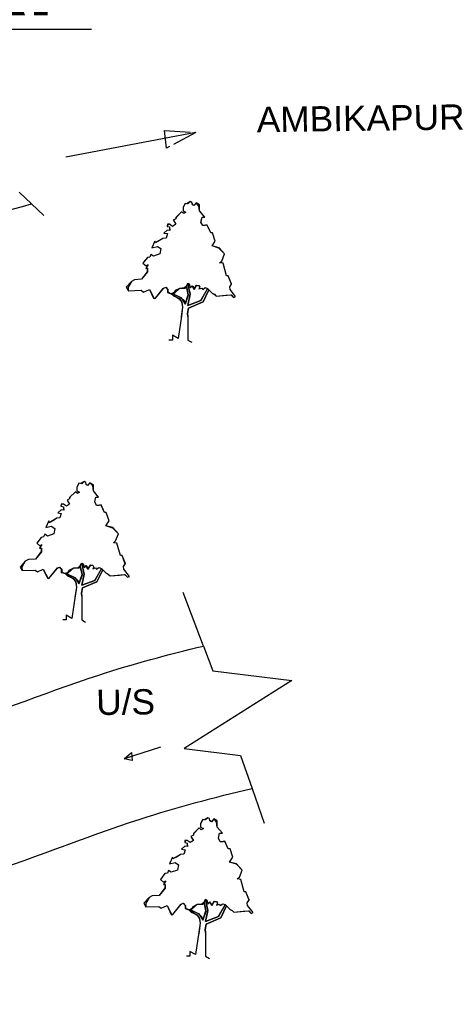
# Model space of a CAD drawing. Extents: x -1681144284 to 869601005, y 729490 to 12991622.
# Tile 5 of 7: x -2115544 to -1864356, y 1225688 to 1801332. Entities that reach past the tile are written whole.
import ezdxf

# ---------------------------------------------------------------- set-up
doc = ezdxf.new("R2010")
doc.units = ezdxf.units.MI
doc.header["$MEASUREMENT"] = 0
doc.linetypes.add('CENTER2', pattern=[1.125, 0.75, -0.125, 0.125, -0.125])
doc.styles.add('ARIAL', font='arial.ttf')
doc.styles.get("Standard").update_dxf_attribs({"font": 'arial.ttf', "height": 500})

# ---------------------------------------------------------------- blocks, each defined once
blk = doc.blocks.new('Tree - type 3 evergreen elevation')
at = {"color": 78}
for points in [[(22.0124, 137.721), (18.5475, 141.5624), (15.5282, 138.2446), (13.8028, 139.3505), (13.3714, 142.1153), (11.2148, 143.2214), (8.1954, 140.4564), (4.7447, 141.0094), (2.1567, 136.0326), (2.1567, 131.6088), (5.6074, 129.9499), (3.0193, 128.2909), (0.4313, 130.5029), (-6.9015, 123.3141), (-6.9015, 121.6552), (-9.9208, 119.9963), (-9.0581, 118.3373), (-6.9015, 115.0195), (-10.7835, 112.2546), (-14.6656, 115.0195), (-16.8222, 114.4665), (-17.6849, 112.2546), (-14.6656, 111.7016), (-14.2342, 107.2778), (-17.6065, 107.8307), (-21.5669, 103.9599), (-17.2536, 103.4069), (-18.9789, 97.8771), (-22.8609, 97.3241), (-27.1743, 94.5593), (-32.3504, 91.7944), (-32.7817, 94.0063), (-36.6638, 85.7116), (-29.7624, 87.3705), (-25.449, 84.6056), (-26.743, 77.9699), (-34.507, 75.205), (-37.9578, 77.4169), (-39.2518, 74.099), (-42.2711, 73.5461), (-44.8592, 70.2282), (-47.8786, 66.3574), (-43.9965, 63.0395), (-41.4085, 64.6985), (-44.3346, 59.8898), (-42.2089, 60.1377), (-42.5159, 55.7849), (-49.6039, 46.4502), (-58.2307, 45.8972), (-62.1127, 43.6853), (-68.5828, 36.4966), (-65.9947, 32.0727), (-50.0352, 32.6257), (-47.0159, 30.4138), (-39.6831, 33.7317), (-34.507, 22.6721), (-32.3504, 22.6721), (-22.4296, 34.8376), (-19.4102, 36.4966), (-17.2536, 33.7317), (-17.2536, 29.8608), (-13.8028, 28.7549), (-9.0581, 28.7549), (-7.3328, 32.6257), (-1.7254, 35.3906), (3.8821, 35.9436), (6.4701, 38.1555), (6.9014, 38.7085), (8.1954, 41.4734), (9.9208, 40.3674), (11.2148, 35.9436), (14.2341, 37.6025), (15.0968, 36.4966), (15.9595, 33.7317), (18.9789, 38.7085), (21.9982, 38.7085), (23.2922, 36.4966), (21.9982, 34.2847), (25.4489, 35.3906), (26.743, 33.7317), (29.7623, 35.9436), (32.7817, 34.8376), (38.8204, 28.7549), (41.4084, 27.6489), (43.5651, 25.437), (61.6813, 27.0959), (65.132, 23.7781), (67.7201, 24.884), (60.8186, 33.7317), (60.3873, 37.0495), (62.544, 40.3674), (58.662, 50.874), (56.5053, 50.874), (52.1919, 66.3574), (47.8785, 66.9103), (50.4665, 69.1222), (53.9172, 77.9699), (47.0158, 85.1586), (38.3891, 87.9235), (42.2711, 94.0063)], [(42.2711, 94.0063), (38.8204, 104.5129), (36.6637, 104.5129), (32.3503, 113.9135), (29.7623, 113.3605), (26.743, 113.3605), (24.5862, 117.7844), (25.8802, 123.8671), (29.331, 123.8671), (22.8609, 131.6088), (21.9982, 137.6916)], [(-9.9208, 28.2019), (0, 23.2251), (3.4507, 19.9072), (4.7447, 15.4834), (8.6267, 27.0959), (6.4701, 37.6025)], [(8.1954, 40.3674), (11.2148, 27.6489), (8.1954, 13.8245), (24.5862, 19.9072), (32.7817, 34.2847)], [(-12.9401, 28.7549), (-2.588, 22.1191), (0.8626, 17.6953), (1.7253, 11.6125), (0, 0)], [(34.5071, 33.1787), (27.1743, 18.2483), (9.0581, 10.5066), (7.7641, 3.8708), (8.1954, 0)]]:
    blk.add_lwpolyline(points, dxfattribs=at)

msp = doc.modelspace()

# ---------------------------------------------------------------- linework, layer by layer
at = {"ltscale": 10}
for p, q in [((-2012495, 1735454), (-2088606, 1720866)), ((-2115945, 1700439), (-2101524, 1686937)), ((-2008052, 1435140), (-2019933, 1466439)), ((-2008052, 1435140), (-2002562, 1420678)), ((-2002562, 1420678), (-1956383, 1414950)), ((-1956383, 1414950), (-2019442, 1375203)), ((-2033166, 1375980), (-2054491, 1369150)), ((-2054491, 1369150), (-2050093, 1372846)), ((-2050093, 1372846), (-2049690, 1368301)), ((-2019442, 1375203), (-1986346, 1371098)), ((-1986346, 1371098), (-1979686, 1351898)), ((-2049690, 1368301), (-2054491, 1369150)), ((-1979686, 1351898), (-1972627, 1331546))]:
    msp.add_line(p, q, dxfattribs=at)
at = {"linetype": 'CENTER2', "ltscale": 20000}
for p, q in [((-2029627, 1726161), (-2030844, 1736486)), ((-2030844, 1736486), (-2012495, 1735454)), ((-2012495, 1735454), (-2029627, 1726161))]:
    msp.add_line(p, q, dxfattribs=at)
at = {"color": 0}
for p, q in [((-2019184, 1693328), (-2020056, 1691586)), ((-2018843, 1693919), (-2019184, 1693328)), ((-2017875, 1693764), (-2018843, 1693919)), ((-2015810, 1694956), (-2017875, 1693764)), ((-2014799, 1694437), (-2015810, 1694956)), ((-2014597, 1693431), (-2014799, 1694437)), ((-2013788, 1692623), (-2014597, 1693431)), ((-2012373, 1694233), (-2013788, 1692623)), ((-2010351, 1693066), (-2012373, 1694233)), ((-2010351, 1689512), (-2010351, 1693066)), ((-2020865, 1688994), (-2024142, 1685716)), ((-2019652, 1687957), (-2020865, 1688994)), ((-2020056, 1691586), (-2020056, 1689512)), ((-2020056, 1689512), (-2018438, 1688735)), ((-2018438, 1688735), (-2019652, 1687957)), ((-2007318, 1685883), (-2010351, 1689512)), ((-2029212, 1681736), (-2029357, 1680440)), ((-2027941, 1681736), (-2029212, 1681736)), ((-2026122, 1680440), (-2027941, 1681736)), ((-2024302, 1681736), (-2026122, 1680440)), ((-2024302, 1684846), (-2025683, 1684049)), ((-2025683, 1684049), (-2024302, 1681736)), ((-2024142, 1685716), (-2024302, 1684846)), ((-2009542, 1683032), (-2008936, 1685883)), ((-2008531, 1680958), (-2009542, 1683032)), ((-2008936, 1685883), (-2007318, 1685883)), ((-2006812, 1681140), (-2008531, 1680958)), ((-2005867, 1681140), (-2006812, 1681140)), ((-2003881, 1676811), (-2005867, 1681140)), ((-2029155, 1676292), (-2029963, 1673700)), ((-2029357, 1680440), (-2027941, 1680181)), ((-2027941, 1680181), (-2027941, 1678140)), ((-2001252, 1671886), (-2002870, 1676811)), ((-2036433, 1671886), (-2038253, 1667998)), ((-2036235, 1670871), (-2036433, 1671886)), ((-2031783, 1673441), (-2036235, 1670871)), ((-2029963, 1673700), (-2031783, 1673441)), ((-2003072, 1669035), (-2001252, 1671886)), ((-2038860, 1664110), (-2039466, 1662554)), ((-2037242, 1663073), (-2038860, 1664110)), ((-2038253, 1667998), (-2035018, 1668775)), ((-2033603, 1664369), (-2037242, 1663073)), ((-2035018, 1668775), (-2032996, 1667479)), ((-2032996, 1667479), (-2033603, 1664369)), ((-1999000, 1667963), (-2003072, 1669035)), ((-1995793, 1664369), (-1999000, 1667963)), ((-1997411, 1660222), (-1995793, 1664369)), ((-2040882, 1662295), (-2043510, 1658926)), ((-2043510, 1658926), (-2041690, 1657370)), ((-2040477, 1658148), (-2041849, 1655894)), ((-2041690, 1657370), (-2040477, 1658148)), ((-2039466, 1662554), (-2040882, 1662295)), ((-1998624, 1659185), (-1997411, 1660222)), ((-1996602, 1658926), (-1998624, 1659185)), ((-1994580, 1651668), (-1996602, 1658926)), ((-2040785, 1653848), (-2044319, 1649594)), ((-2041849, 1655894), (-2040785, 1655894)), ((-2040785, 1655894), (-2040785, 1653848)), ((-2050182, 1648298), (-2052128, 1644928)), ((-2048363, 1649335), (-2050182, 1648298)), ((-2044319, 1649594), (-2048363, 1649335)), ((-2018034, 1645706), (-2017225, 1647261)), ((-2017225, 1647261), (-2016538, 1646865)), ((-2015810, 1640781), (-2017225, 1647261)), ((-2017225, 1647261), (-2016538, 1646865)), ((-2016538, 1646865), (-2015810, 1644669)), ((-2016417, 1646743), (-2015810, 1644669)), ((-1993569, 1651668), (-1994580, 1651668)), ((-1991641, 1646910), (-1993569, 1651668)), ((-1992760, 1645187), (-1991641, 1646910)), ((-2052128, 1644928), (-2052024, 1642893)), ((-2052040, 1642892), (-2044521, 1643114)), ((-2044521, 1643114), (-2043106, 1642077)), ((-2043106, 1642077), (-2039668, 1643632)), ((-2039668, 1643632), (-2036903, 1638253)), ((-2036231, 1638448), (-2031334, 1644454)), ((-2031334, 1644454), (-2030165, 1644928)), ((-2030165, 1644928), (-2028834, 1643597)), ((-2028834, 1643597), (-2028834, 1642182)), ((-2028834, 1642182), (-2027537, 1641433)), ((-2027537, 1641433), (-2025717, 1641324)), ((-2027133, 1641408), (-2026829, 1641105)), ((-2027133, 1641408), (-2025562, 1639838)), ((-2025953, 1641010), (-2026149, 1641349)), ((-2021067, 1638707), (-2025953, 1641010)), ((-2025313, 1641299), (-2025717, 1641997)), ((-2025717, 1641997), (-2025717, 1641324)), ((-2021876, 1644410), (-2025313, 1641299)), ((-2025313, 1641299), (-2024504, 1643114)), ((-2024504, 1643114), (-2021876, 1644410)), ((-2021876, 1644410), (-2018798, 1644410)), ((-2018798, 1644410), (-2018034, 1645706)), ((-2018034, 1645447), (-2016963, 1640229)), ((-2018034, 1645447), (-2017023, 1640522)), ((-2017225, 1634301), (-2015810, 1640781)), ((-2015810, 1640781), (-2017225, 1634301)), ((-2015810, 1640781), (-2016421, 1643356)), ((-2015810, 1644669), (-2014714, 1645766)), ((-2014714, 1645766), (-2014230, 1644928)), ((-2013586, 1643632), (-2014714, 1645766)), ((-2014230, 1644928), (-2013520, 1643698)), ((-2012078, 1646196), (-2013586, 1643632)), ((-2013520, 1643698), (-2012078, 1646196)), ((-2012078, 1646196), (-2010755, 1645965)), ((-2010755, 1645965), (-2010149, 1644928)), ((-2010755, 1645965), (-2010149, 1644928)), ((-2010149, 1644928), (-2010755, 1643891)), ((-2010149, 1644928), (-2010755, 1643891)), ((-2010755, 1643891), (-2009138, 1644410)), ((-2010755, 1643891), (-2009138, 1644410)), ((-2005701, 1644151), (-2009542, 1637152)), ((-2009138, 1644410), (-2008531, 1643632)), ((-2009138, 1644410), (-2008531, 1643632)), ((-2008531, 1643632), (-2007116, 1644669)), ((-2008531, 1643632), (-2007116, 1644669)), ((-2008329, 1636374), (-2004892, 1643373)), ((-2007116, 1644669), (-2005701, 1644151)), ((-2007116, 1644669), (-2005701, 1644151)), ((-2005701, 1644151), (-2004892, 1643373)), ((-2004892, 1643373), (-2002941, 1641422)), ((-2002941, 1641422), (-2002325, 1641067)), ((-2002325, 1641067), (-2001688, 1640699)), ((-2001688, 1640699), (-2000646, 1639744)), ((-1992558, 1643632), (-1992760, 1645187)), ((-1989323, 1639485), (-1992558, 1643632)), ((-2036903, 1638253), (-2036231, 1638448)), ((-2025562, 1639838), (-2022046, 1638275)), ((-2022046, 1638275), (-2020908, 1636303)), ((-2019449, 1637152), (-2021067, 1638707)), ((-2021067, 1638707), (-2018843, 1635078)), ((-2020908, 1636303), (-2020258, 1633264)), ((-2018843, 1635078), (-2019449, 1637152)), ((-2016963, 1640229), (-2018843, 1635078)), ((-2009542, 1637152), (-2017225, 1634301)), ((-2017225, 1634301), (-2009542, 1637152)), ((-2016821, 1632745), (-2008329, 1636374)), ((-2009542, 1637152), (-2008652, 1638694)), ((-2000646, 1639744), (-1995096, 1640252)), ((-1995096, 1640252), (-1991961, 1640539)), ((-1991961, 1640539), (-1990536, 1638966)), ((-1990536, 1638966), (-1989323, 1639485)), ((-2020258, 1633264), (-2021165, 1627161)), ((-2020258, 1633264), (-2021028, 1628084)), ((-2017428, 1629635), (-2016821, 1632745)), ((-2017225, 1627821), (-2017428, 1629635)), ((-2021028, 1628084), (-2022984, 1614919)), ((-2017225, 1627821), (-2017225, 1614056)), ((-2026269, 1614056), (-2028296, 1614056)), ((-2022984, 1614919), (-2026269, 1616816)), ((-2026269, 1616816), (-2026269, 1614056)), ((-2017225, 1614056), (-2014937, 1612735)), ((-2077877, 1531350), (-2079942, 1530158)), ((-2076866, 1530832), (-2077877, 1531350)), ((-2081251, 1529722), (-2082123, 1527980)), ((-2082123, 1527980), (-2082123, 1525907)), ((-2082123, 1525907), (-2080505, 1525129)), ((-2080910, 1530313), (-2081251, 1529722)), ((-2079942, 1530158), (-2080910, 1530313)), ((-2076664, 1529826), (-2076866, 1530832)), ((-2075855, 1529017), (-2076664, 1529826)), ((-2074440, 1530628), (-2075855, 1529017)), ((-2072418, 1529461), (-2074440, 1530628)), ((-2072418, 1525907), (-2072418, 1529461)), ((-2069385, 1522278), (-2072418, 1525907)), ((-2086369, 1521241), (-2087750, 1520444)), ((-2087750, 1520444), (-2086369, 1518130)), ((-2086209, 1522111), (-2086369, 1521241)), ((-2082932, 1525388), (-2086209, 1522111)), ((-2081719, 1524351), (-2082932, 1525388)), ((-2080505, 1525129), (-2081719, 1524351)), ((-2071609, 1519426), (-2071003, 1522278)), ((-2071003, 1522278), (-2069385, 1522278)), ((-2091279, 1518130), (-2091424, 1516834)), ((-2091424, 1516834), (-2090008, 1516575)), ((-2090008, 1518130), (-2091279, 1518130)), ((-2088189, 1516834), (-2090008, 1518130)), ((-2090008, 1516575), (-2090008, 1514535)), ((-2086369, 1518130), (-2088189, 1516834)), ((-2070598, 1517353), (-2071609, 1519426)), ((-2068879, 1517534), (-2070598, 1517353)), ((-2067934, 1517534), (-2068879, 1517534)), ((-2065948, 1513205), (-2067934, 1517534)), ((-2098500, 1508280), (-2100320, 1504392)), ((-2098302, 1507265), (-2098500, 1508280)), ((-2093850, 1509836), (-2098302, 1507265)), ((-2092030, 1510095), (-2093850, 1509836)), ((-2091222, 1512687), (-2092030, 1510095)), ((-2065139, 1505429), (-2063319, 1508280)), ((-2063319, 1508280), (-2064937, 1513205)), ((-2100320, 1504392), (-2097085, 1505170)), ((-2097085, 1505170), (-2095063, 1503874)), ((-2095063, 1503874), (-2095670, 1500763)), ((-2061067, 1504357), (-2065139, 1505429)), ((-2057860, 1500763), (-2061067, 1504357)), ((-2102949, 1498690), (-2105577, 1495320)), ((-2101533, 1498949), (-2102949, 1498690)), ((-2100927, 1500504), (-2101533, 1498949)), ((-2099309, 1499467), (-2100927, 1500504)), ((-2095670, 1500763), (-2099309, 1499467)), ((-2059478, 1496616), (-2057860, 1500763)), ((-2105577, 1495320), (-2103757, 1493765)), ((-2102544, 1494542), (-2103916, 1492288)), ((-2103916, 1492288), (-2102852, 1492288)), ((-2103757, 1493765), (-2102544, 1494542)), ((-2102852, 1492288), (-2102852, 1490242)), ((-2060691, 1495579), (-2059478, 1496616)), ((-2058669, 1495320), (-2060691, 1495579)), ((-2056647, 1488062), (-2058669, 1495320)), ((-2110430, 1485729), (-2112249, 1484692)), ((-2106386, 1485989), (-2110430, 1485729)), ((-2102852, 1490242), (-2106386, 1485989)), ((-2055636, 1488062), (-2056647, 1488062)), ((-2053708, 1483304), (-2055636, 1488062)), ((-2112249, 1484692), (-2114195, 1481323)), ((-2114195, 1481323), (-2114091, 1479287)), ((-2114107, 1479287), (-2106588, 1479508)), ((-2106588, 1479508), (-2105173, 1478471)), ((-2105173, 1478471), (-2101735, 1480027)), ((-2101735, 1480027), (-2098970, 1474647)), ((-2098298, 1474843), (-2093401, 1480848)), ((-2093401, 1480848), (-2092232, 1481323)), ((-2092232, 1481323), (-2090901, 1479991)), ((-2090901, 1479991), (-2090901, 1478576)), ((-2083943, 1480804), (-2087380, 1477694)), ((-2087380, 1477694), (-2086571, 1479508)), ((-2086571, 1479508), (-2083943, 1480804)), ((-2083943, 1480804), (-2080865, 1480804)), ((-2080865, 1480804), (-2080101, 1482100)), ((-2080101, 1482100), (-2079292, 1483656)), ((-2080101, 1481841), (-2079030, 1476624)), ((-2080101, 1481841), (-2079090, 1476916)), ((-2079292, 1483656), (-2078605, 1483259)), ((-2077877, 1477175), (-2079292, 1483656)), ((-2079292, 1483656), (-2078605, 1483259)), ((-2078605, 1483259), (-2077877, 1481064)), ((-2077877, 1477175), (-2078488, 1479751)), ((-2078484, 1483137), (-2077877, 1481064)), ((-2077877, 1481064), (-2076781, 1482160)), ((-2076781, 1482160), (-2076297, 1481323)), ((-2075653, 1480027), (-2076781, 1482160)), ((-2076297, 1481323), (-2075587, 1480093)), ((-2074145, 1482591), (-2075653, 1480027)), ((-2075587, 1480093), (-2074145, 1482591)), ((-2074145, 1482591), (-2072822, 1482360)), ((-2072822, 1482360), (-2072216, 1481323)), ((-2072822, 1482360), (-2072216, 1481323)), ((-2072216, 1481323), (-2072822, 1480286)), ((-2072216, 1481323), (-2072822, 1480286)), ((-2072822, 1480286), (-2071205, 1480804)), ((-2072822, 1480286), (-2071205, 1480804)), ((-2067768, 1480545), (-2071609, 1473547)), ((-2071205, 1480804), (-2070598, 1480027)), ((-2071205, 1480804), (-2070598, 1480027)), ((-2070598, 1480027), (-2069183, 1481064)), ((-2070598, 1480027), (-2069183, 1481064)), ((-2070396, 1472769), (-2066959, 1479768)), ((-2069183, 1481064), (-2067768, 1480545)), ((-2069183, 1481064), (-2067768, 1480545)), ((-2067768, 1480545), (-2066959, 1479768)), ((-2066959, 1479768), (-2065008, 1477816)), ((-2054827, 1481582), (-2053708, 1483304)), ((-2054625, 1480027), (-2054827, 1481582)), ((-2051390, 1475879), (-2054625, 1480027)), ((-2098970, 1474647), (-2098298, 1474843)), ((-2090901, 1478576), (-2089604, 1477827)), ((-2089604, 1477827), (-2087784, 1477718)), ((-2089200, 1477803), (-2088896, 1477499)), ((-2089200, 1477803), (-2087629, 1476232)), ((-2088020, 1477404), (-2088216, 1477744)), ((-2083134, 1475102), (-2088020, 1477404)), ((-2087380, 1477694), (-2087784, 1478391)), ((-2087784, 1478391), (-2087784, 1477718)), ((-2087629, 1476232), (-2084114, 1474670)), ((-2084114, 1474670), (-2082975, 1472697)), ((-2081516, 1473547), (-2083134, 1475102)), ((-2083134, 1475102), (-2080910, 1471473)), ((-2079030, 1476624), (-2080910, 1471473)), ((-2079292, 1470695), (-2077877, 1477175)), ((-2077877, 1477175), (-2079292, 1470695)), ((-2071609, 1473547), (-2070719, 1475088)), ((-2065008, 1477816), (-2064392, 1477461)), ((-2064392, 1477461), (-2063755, 1477093)), ((-2063755, 1477093), (-2062713, 1476139)), ((-2062713, 1476139), (-2057163, 1476647)), ((-2057163, 1476647), (-2054028, 1476934)), ((-2054028, 1476934), (-2052603, 1475361)), ((-2052603, 1475361), (-2051390, 1475879)), ((-2082325, 1469658), (-2083232, 1463556)), ((-2082325, 1469658), (-2083095, 1464478)), ((-2082975, 1472697), (-2082325, 1469658)), ((-2080910, 1471473), (-2081516, 1473547)), ((-2079495, 1466029), (-2078888, 1469140)), ((-2071609, 1473547), (-2079292, 1470695)), ((-2079292, 1470695), (-2071609, 1473547)), ((-2078888, 1469140), (-2070396, 1472769)), ((-2083095, 1464478), (-2085051, 1451313)), ((-2079292, 1464215), (-2079495, 1466029)), ((-2079292, 1464215), (-2079292, 1450451)), ((-2085051, 1451313), (-2088336, 1453210)), ((-2088336, 1453210), (-2088336, 1450451)), ((-2088336, 1450451), (-2090364, 1450451)), ((-2079292, 1450451), (-2077004, 1449130)), ((-2008890, 1333128), (-2009761, 1331386)), ((-2009761, 1331386), (-2009761, 1329313)), ((-2008548, 1333719), (-2008890, 1333128)), ((-2007580, 1333564), (-2008548, 1333719)), ((-2005515, 1334756), (-2007580, 1333564)), ((-2004505, 1334238), (-2005515, 1334756)), ((-2004302, 1333232), (-2004505, 1334238)), ((-2003494, 1332423), (-2004302, 1333232)), ((-2002078, 1334034), (-2003494, 1332423)), ((-2000056, 1332867), (-2002078, 1334034)), ((-2000056, 1329313), (-2000056, 1332867)), ((-2014008, 1324647), (-2015389, 1323850)), ((-2013848, 1325517), (-2014008, 1324647)), ((-2010570, 1328794), (-2013848, 1325517)), ((-2009357, 1327757), (-2010570, 1328794)), ((-2009761, 1329313), (-2008144, 1328535)), ((-2008144, 1328535), (-2009357, 1327757)), ((-1997024, 1325684), (-2000056, 1329313)), ((-1999248, 1322832), (-1998641, 1325684)), ((-1998641, 1325684), (-1997024, 1325684)), ((-2018917, 1321536), (-2019062, 1320240)), ((-2019062, 1320240), (-2017647, 1319981)), ((-2017647, 1321536), (-2018917, 1321536)), ((-2015827, 1320240), (-2017647, 1321536)), ((-2017647, 1319981), (-2017647, 1317941)), ((-2014008, 1321536), (-2015827, 1320240)), ((-2015389, 1323850), (-2014008, 1321536)), ((-1998237, 1320759), (-1999248, 1322832)), ((-1996518, 1320940), (-1998237, 1320759)), ((-1995573, 1320940), (-1996518, 1320940)), ((-1993586, 1316611), (-1995573, 1320940)), ((-2021488, 1313242), (-2025941, 1310671)), ((-2019669, 1313501), (-2021488, 1313242)), ((-2018860, 1316093), (-2019669, 1313501)), ((-1990958, 1311686), (-1992575, 1316611)), ((-2026139, 1311686), (-2027959, 1307798)), ((-2027959, 1307798), (-2024724, 1308576)), ((-2025941, 1310671), (-2026139, 1311686)), ((-2024724, 1308576), (-2022702, 1307280)), ((-2022702, 1307280), (-2023308, 1304169)), ((-1992778, 1308835), (-1990958, 1311686)), ((-1988705, 1307763), (-1992778, 1308835)), ((-1985499, 1304169), (-1988705, 1307763)), ((-2030587, 1302096), (-2033216, 1298726)), ((-2029172, 1302355), (-2030587, 1302096)), ((-2028565, 1303910), (-2029172, 1302355)), ((-2026948, 1302873), (-2028565, 1303910)), ((-2023308, 1304169), (-2026948, 1302873)), ((-1987116, 1300022), (-1985499, 1304169)), ((-2033216, 1298726), (-2031396, 1297171)), ((-2030183, 1297948), (-2031554, 1295694)), ((-2031554, 1295694), (-2030491, 1295694)), ((-2031396, 1297171), (-2030183, 1297948)), ((-2030491, 1295694), (-2030491, 1293648)), ((-1988329, 1298985), (-1987116, 1300022)), ((-1986307, 1298726), (-1988329, 1298985)), ((-1984286, 1291468), (-1986307, 1298726)), ((-2030491, 1293648), (-2034024, 1289395)), ((-1983275, 1291468), (-1984286, 1291468)), ((-1981346, 1286710), (-1983275, 1291468)), ((-2039888, 1288098), (-2041833, 1284729)), ((-2041833, 1284729), (-2041730, 1282693)), ((-2038068, 1289135), (-2039888, 1288098)), ((-2034024, 1289395), (-2038068, 1289135)), ((-2025937, 1278249), (-2021039, 1284254)), ((-2021039, 1284254), (-2019871, 1284729)), ((-2019871, 1284729), (-2018540, 1283397)), ((-2011581, 1284210), (-2015018, 1281100)), ((-2014210, 1282914), (-2011581, 1284210)), ((-2011581, 1284210), (-2008504, 1284210)), ((-2008504, 1284210), (-2007740, 1285506)), ((-2007740, 1285506), (-2006931, 1287062)), ((-2007740, 1285247), (-2006669, 1280030)), ((-2007740, 1285247), (-2006729, 1280322)), ((-2006931, 1287062), (-2006244, 1286665)), ((-2005515, 1280581), (-2006931, 1287062)), ((-2006931, 1287062), (-2006244, 1286665)), ((-2006244, 1286665), (-2005515, 1284470)), ((-2006122, 1286543), (-2005515, 1284470)), ((-2005515, 1284470), (-2004419, 1285566)), ((-2004419, 1285566), (-2003936, 1284729)), ((-2003291, 1283433), (-2004419, 1285566)), ((-2003936, 1284729), (-2003225, 1283499)), ((-2001783, 1285997), (-2003291, 1283433)), ((-2003225, 1283499), (-2001783, 1285997)), ((-2001783, 1285997), (-2000461, 1285766)), ((-2000461, 1285766), (-1999854, 1284729)), ((-2000461, 1285766), (-1999854, 1284729)), ((-1999854, 1284729), (-2000461, 1283692)), ((-1999854, 1284729), (-2000461, 1283692)), ((-2000461, 1283692), (-1998843, 1284210)), ((-2000461, 1283692), (-1998843, 1284210)), ((-1995406, 1283951), (-1999248, 1276953)), ((-1998843, 1284210), (-1998237, 1283433)), ((-1998843, 1284210), (-1998237, 1283433)), ((-1998237, 1283433), (-1996821, 1284470)), ((-1998237, 1283433), (-1996821, 1284470)), ((-1996821, 1284470), (-1995406, 1283951)), ((-1996821, 1284470), (-1995406, 1283951)), ((-1995406, 1283951), (-1994597, 1283174)), ((-1982466, 1284988), (-1981346, 1286710)), ((-1982264, 1283433), (-1982466, 1284988)), ((-2041745, 1282693), (-2034226, 1282914)), ((-2034226, 1282914), (-2032811, 1281877)), ((-2032811, 1281877), (-2029374, 1283433)), ((-2029374, 1283433), (-2026609, 1278053)), ((-2026609, 1278053), (-2025937, 1278249)), ((-2018540, 1283397), (-2018540, 1281982)), ((-2018540, 1281982), (-2017242, 1281233)), ((-2017242, 1281233), (-2015423, 1281124)), ((-2016838, 1281209), (-2016535, 1280905)), ((-2016838, 1281209), (-2015268, 1279638)), ((-2015658, 1280810), (-2015854, 1281150)), ((-2010772, 1278508), (-2015658, 1280810)), ((-2015018, 1281100), (-2015423, 1281797)), ((-2015423, 1281797), (-2015423, 1281124)), ((-2015268, 1279638), (-2011752, 1278076)), ((-2015018, 1281100), (-2014210, 1282914)), ((-2011752, 1278076), (-2010613, 1276103)), ((-2009155, 1276953), (-2010772, 1278508)), ((-2010772, 1278508), (-2008548, 1274879)), ((-2006669, 1280030), (-2008548, 1274879)), ((-2006931, 1274101), (-2005515, 1280581)), ((-2005515, 1280581), (-2006931, 1274101)), ((-2005515, 1280581), (-2006127, 1283157)), ((-1999248, 1276953), (-1998357, 1278494)), ((-1998034, 1276175), (-1994597, 1283174)), ((-1994597, 1283174), (-1992646, 1281222)), ((-1992646, 1281222), (-1992031, 1280867)), ((-1992031, 1280867), (-1991393, 1280499)), ((-1991393, 1280499), (-1990351, 1279545)), ((-1990351, 1279545), (-1984801, 1280053)), ((-1984801, 1280053), (-1981667, 1280340)), ((-1979029, 1279285), (-1982264, 1283433)), ((-1981667, 1280340), (-1980242, 1278767)), ((-1980242, 1278767), (-1979029, 1279285)), ((-2009964, 1273064), (-2010870, 1266962)), ((-2009964, 1273064), (-2010733, 1267884)), ((-2010613, 1276103), (-2009964, 1273064)), ((-2008548, 1274879), (-2009155, 1276953)), ((-2007133, 1269435), (-2006526, 1272546)), ((-1999248, 1276953), (-2006931, 1274101)), ((-2006931, 1274101), (-1999248, 1276953)), ((-2006526, 1272546), (-1998034, 1276175)), ((-2010733, 1267884), (-2012689, 1254719)), ((-2006931, 1267621), (-2007133, 1269435)), ((-2006931, 1267621), (-2006931, 1253857)), ((-2012689, 1254719), (-2015974, 1256616)), ((-2015974, 1256616), (-2015974, 1253857)), ((-2015974, 1253857), (-2018002, 1253857)), ((-2006931, 1253857), (-2004642, 1252536))]:
    msp.add_line(p, q, dxfattribs=at)
at = {"ltscale": 10}
for points, knots in [([(-2373019, 1627502), (-2361140, 1630158), (-2329212, 1637297), (-2240692, 1657752), (-2164744, 1678320), (-2108653, 1693612)], [0, 0, 0, 0, 36516.8112107, 98152.0433471, 272536.9324574, 272536.9324574, 272536.9324574, 272536.9324574]), ([(-2562321, 1309880), (-2555510, 1311695), (-2512494, 1322217), (-2438255, 1326417), (-2314403, 1353054), (-2190491, 1370779), (-2082706, 1415603), (-2028668, 1430254), (-2008052, 1435140)], [50672.5751603, 50672.5751603, 50672.5751603, 50672.5751603, 71839.784794, 183794.140415, 271917.8663944, 452093.2869878, 556722.94419, 620326.383376, 620326.383376, 620326.383376, 620326.383376]), ([(-2538022, 1225688), (-2531270, 1227485), (-2488311, 1237981), (-2414134, 1242178), (-2290282, 1268815), (-2166370, 1286540), (-2057235, 1331926), (-2001743, 1346770), (-1979686, 1351898)], [50857.2682456, 50857.2682456, 50857.2682456, 50857.2682456, 71839.784794, 183794.140415, 271917.8663944, 452093.2869878, 556722.94419, 624688.9326384, 624688.9326384, 624688.9326384, 624688.9326384])]:
    msp.add_open_spline(points, degree=3, knots=knots, dxfattribs=at)

# ---------------------------------------------------------------- block references
at = {"ltscale": 20, "xscale": 468.7499997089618, "yscale": 468.7499997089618, "zscale": 468.7499997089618}
for p in [(-2021067, 1627821), (-2083134, 1464215), (-2010772, 1267621)]:
    msp.add_blockref('Tree - type 3 evergreen elevation', p, dxfattribs=at)

# ---------------------------------------------------------------- texts
at = {"ltscale": 10, "insert": (-2328212, 1843815), "char_height": 40000, "width": 294814.54, "attachment_point": 1}
msp.add_mtext('{\\fArial|b1|i0|c0|p34;\\LKEY MAP}', dxfattribs=at)
at = {"color": 0, "char_height": 14765.62, "width": 120986.33, "attachment_point": 1, "rotation": 0.746995, "style": 'ARIAL'}
for s, insert in [('\\pt14765.625;AMBIKAPUR', (-1977044, 1750304)), ('\\pt14765.625;U/S', (-2070910, 1409551))]:
    msp.add_mtext(s, dxfattribs=dict(at, insert=insert))

doc.saveas('drawing.dxf')
